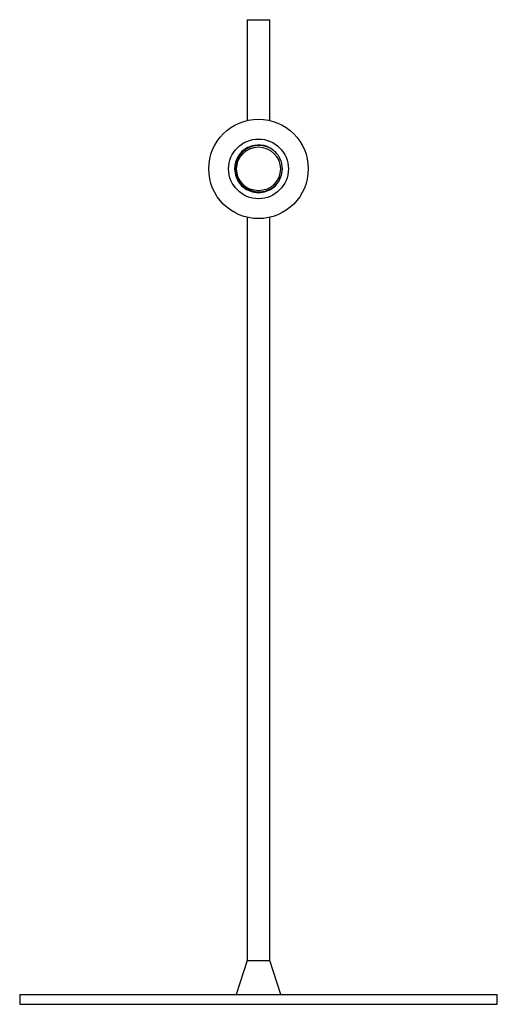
# Paper-space layout '_Normal a' of a CAD drawing. Header units: millimetres. Extents: x -120 to 120, y 0 to 495.
import ezdxf

# ---------------------------------------------------------------- set-up
doc = ezdxf.new("R2010")
doc.units = ezdxf.units.MM

psp = doc.layouts.new('_Normal a')

# ---------------------------------------------------------------- linework, layer by layer
at = {"color": 7, "linetype": 'Continuous', "lineweight": 25}
for p, q in [((-5.73, 495), (-5.73, 444.34)), ((-5.73, 495), (5.73, 495)), ((5.73, 444.34), (5.73, 495)), ((-5.73, 395.66), (-5.73, 22)), ((5.73, 22), (5.73, 395.66)), ((-5.73, 22), (-11.25, 5)), ((-5.73, 22), (5.73, 22)), ((11.25, 5), (5.73, 22)), ((-120, 5), (-120, 0)), ((-120, 5), (120, 5)), ((120, 0), (120, 5)), ((-120, 0), (120, 0))]:
    psp.add_line(p, q, dxfattribs=at)
at = {"color": 7, "linetype": 'Continuous', "lineweight": 25, "flags": 128}
psp.add_lwpolyline([(7.11, 429.54), (6.02, 430.38), (3.09, 431.6), (0, 432), (-3.09, 431.6), (-6.02, 430.38), (-8.49, 428.49), (-10.38, 426.02), (-11.6, 423.09), (-12, 420), (-11.6, 416.91), (-10.38, 413.98), (-8.49, 411.51), (-6.02, 409.62), (-3.09, 408.4), (0, 408), (3.09, 408.4), (6.02, 409.62), (8.49, 411.51), (10.38, 413.98), (11.6, 416.91), (12, 420), (12, 420)], dxfattribs=at)
at = {"color": 7, "linetype": 'Continuous', "lineweight": 25}
for radius in [25, 15, 11]:
    psp.add_circle((0, 420), radius, dxfattribs=at)
for start, end in [(52.6069, 180), (0, 45)]:
    psp.add_arc((0, 420), 12, start, end, dxfattribs=at)
for points, knots in [([(8.49, 428.49), (8.14, 428.82), (7.77, 429.13), (6.99, 429.71), (6.59, 429.97), (5.76, 430.45), (5.33, 430.66), (4.45, 431.03), (3.99, 431.2), (2.61, 431.59), (1.66, 431.74), (0.22, 431.8), (-0.26, 431.78), (-1.22, 431.7), (-1.69, 431.63), (-2.62, 431.43), (-3.08, 431.31), (-3.99, 430.99), (-4.44, 430.81), (-5.73, 430.18), (-6.53, 429.66), (-8.01, 428.41), (-8.66, 427.7), (-9.5, 426.54), (-9.75, 426.13), (-10.21, 425.28), (-10.41, 424.84), (-10.59, 424.39)], [0, 0, 0, 0, 0.0625, 0.0625, 0.125, 0.125, 0.1875, 0.1875, 0.25, 0.25, 0.375, 0.375, 0.4375, 0.4375, 0.5, 0.5, 0.5625, 0.5625, 0.625, 0.625, 0.75, 0.75, 0.875, 0.875, 0.9375, 0.9375, 1, 1, 1, 1]), ([(-10.59, 424.39), (-10.87, 423.69), (-11.09, 422.97), (-11.39, 421.5), (-11.46, 420.75), (-11.46, 419.25), (-11.39, 418.5), (-11.09, 417.03), (-10.87, 416.31), (-10.3, 414.92), (-9.95, 414.26), (-9.11, 413.01), (-8.63, 412.43), (-7.04, 410.84), (-5.77, 409.99), (-4.39, 409.41)], [0, 0, 0, 0, 0.125, 0.125, 0.25, 0.25, 0.375, 0.375, 0.5, 0.5, 0.625, 0.625, 0.75, 0.75, 1, 1, 1, 1]), ([(-4.39, 409.41), (-3.94, 409.22), (-3.49, 409.05), (-2.56, 408.77), (-2.1, 408.66), (-1.15, 408.51), (-0.68, 408.46), (0.28, 408.42), (0.76, 408.43), (2.2, 408.55), (3.14, 408.75), (4.5, 409.22), (4.95, 409.4), (5.81, 409.82), (6.23, 410.06), (7.03, 410.58), (7.41, 410.86), (8.15, 411.49), (8.5, 411.82), (9.15, 412.52), (9.45, 412.89), (10.02, 413.66), (10.28, 414.07), (10.98, 415.33), (11.34, 416.22), (11.71, 417.61), (11.81, 418.08), (11.95, 419.04), (11.99, 419.52), (12, 420)], [0, 0, 0, 0, 0.0625, 0.0625, 0.125, 0.125, 0.1875, 0.1875, 0.25, 0.25, 0.375, 0.375, 0.4375, 0.4375, 0.5, 0.5, 0.5625, 0.5625, 0.625, 0.625, 0.6875, 0.6875, 0.75, 0.75, 0.875, 0.875, 0.9375, 0.9375, 1, 1, 1, 1])]:
    psp.add_open_spline(points, degree=3, knots=knots, dxfattribs=at)

doc.saveas('drawing.dxf')
